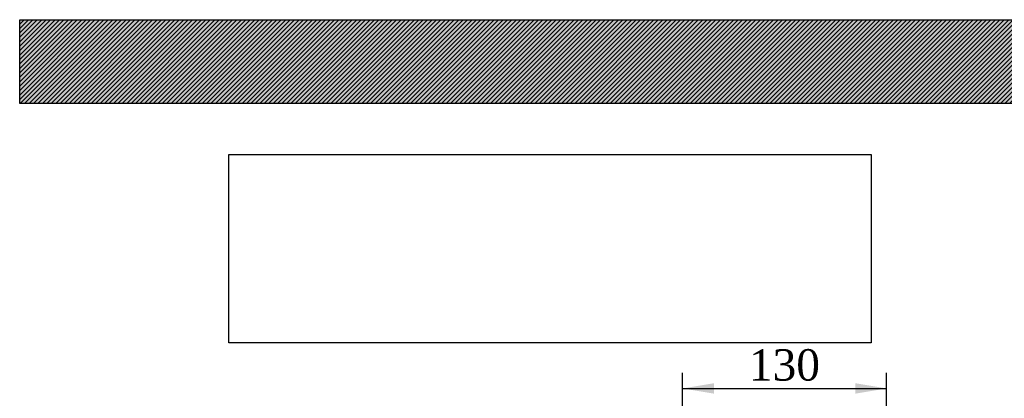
# Model space of a CAD drawing. Header units: millimetres. Extents: x 0 to 1980, y 0 to 1400.
# Tile 1 of 10: x 0 to 628, y 1159 to 1400. Entities that reach past the tile are written whole.
import ezdxf
from ezdxf.enums import TextEntityAlignment as Align

# ---------------------------------------------------------------- set-up
doc = ezdxf.new("R2010")
doc.units = ezdxf.units.MM
doc.header["$LTSCALE"] = 6.666666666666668
doc.layers.add('Default', color=7, linetype='Continuous')
doc.styles.add('SEACAD_Times_New_Roman', font='times.ttf')
doc.dimstyles.new('ANSImm', dxfattribs={"dimtxt": 20, "dimasz": 20, "dimexe": 10, "dimexo": 0, "dimgap": 5.000000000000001, "dimtad": 1, "dimdsep": 46, "dimtxsty": 'SEACAD_Times_New_Roman', "dimblk1": '_SE_FILLED', "dimblk2": '_SE_FILLED', "dimsah": 1, "dimcen": 10, "dimazin": 0, "dimtfac": 0.85, "dimtdec": 3, "dimtofl": 0, "dimtmove": 0, "dimatfit": 3, "dimfxl": 1, "dimarcsym": 0})
picture_1 = doc.add_image_def('image1.jpg', size_in_pixel=(4302, 1260))

# ---------------------------------------------------------------- blocks, each defined once
blk = doc.blocks.new('DMBLK7')
at = {"layer": 'Default', "linetype": 'Continuous'}
for points in [[(442.7404680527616, 1168.260806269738), (422.7404678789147, 1164.92747290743), (442.7404680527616, 1161.594139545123)], [(532.7404703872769, 1168.260806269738), (532.7404703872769, 1161.594139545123), (552.7404705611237, 1164.92747290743)]]:
    blk.add_hatch(color=7, dxfattribs=at).paths.add_polyline_path(points)
at = {"layer": 'Default', "color": 7, "linetype": 'Continuous'}
for p, q in [((422.7404678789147, 906.9084279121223), (422.7404678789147, 1174.927472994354)), ((552.7404678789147, 1106.908427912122), (552.7404678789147, 1174.927472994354)), ((422.7404678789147, 1164.92747290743), (552.7404705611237, 1164.92747290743))]:
    blk.add_line(p, q, dxfattribs=at)
at = {"layer": 'Default', "color": 7, "linetype": 'Continuous', "style": 'SEACAD_Times_New_Roman'}
blk.add_text('130', height=20, dxfattribs=at).set_placement((464.9916540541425, 1189.92747290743), align=Align.TOP_LEFT)
blk = doc.blocks.new('_SE_FILLED')
at = {"color": 0}
blk.add_line((0, 0), (-1, 0), dxfattribs=at)
blk.add_solid([(0, 0), (-1, -0.1665), (-1, 0.1665), (0, 0)], dxfattribs=at)

msp = doc.modelspace()

# ---------------------------------------------------------------- hatches: boundary and pattern name
at = {"layer": 'Default', "linetype": 'Continuous'}
h = msp.add_hatch(dxfattribs=at)
h.set_pattern_fill('LINE', scale=0.6299212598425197, angle=45, style=0)
h.set_pattern_definition([(45, (0, 0), (-1.414213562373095, 1.414213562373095), [])])
h.paths.add_polyline_path([(1980, 1346.666688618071), (1980, 1400.000021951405), (1.700210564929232e-05, 1400.000021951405), (1.700210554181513e-05, 1346.666688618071)])
msp.add_hatch(color=7, dxfattribs=at).paths.add_polyline_path([(1980, 1346.666688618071), (1980, 1400.000021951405), (1.700210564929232e-05, 1400.000021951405), (1.700210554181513e-05, 1346.666688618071)])

# ---------------------------------------------------------------- linework, layer by layer
at = {"layer": 'Default', "color": 7, "linetype": 'Continuous'}
for p, q in [((1.700210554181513e-05, 1400.000021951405), (1980, 1400.000021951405)), ((1.700210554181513e-05, 1346.666688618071), (1.700210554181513e-05, 1400.000021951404)), ((1980, 1346.666688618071), (1.700210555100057e-05, 1346.666688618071))]:
    msp.add_line(p, q, dxfattribs=at)

# ---------------------------------------------------------------- dimensions: what is measured, and where the dimension line sits
dim = msp.add_linear_dim(base=(552.7404678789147, 1164.92747290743), p1=(422.7404678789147, 906.9084279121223), p2=(552.7404678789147, 1106.908427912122), text='\\A1;<>', dimstyle='ANSImm', dxfattribs=at)
dim.commit()
dim.dimension.update_dxf_attribs({"geometry": 'DMBLK7', "text_midpoint": (487.7404692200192, 1164.92747290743), "dimtype": 160})

# ---------------------------------------------------------------- pictures from other files: only their frames are drawn
image = msp.add_image(picture_1, insert=(133.3333503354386, 1194.021186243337), size_in_units=(409.7142857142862, 120.00000000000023))
image.dxf.flags = 7

doc.saveas('drawing.dxf')
